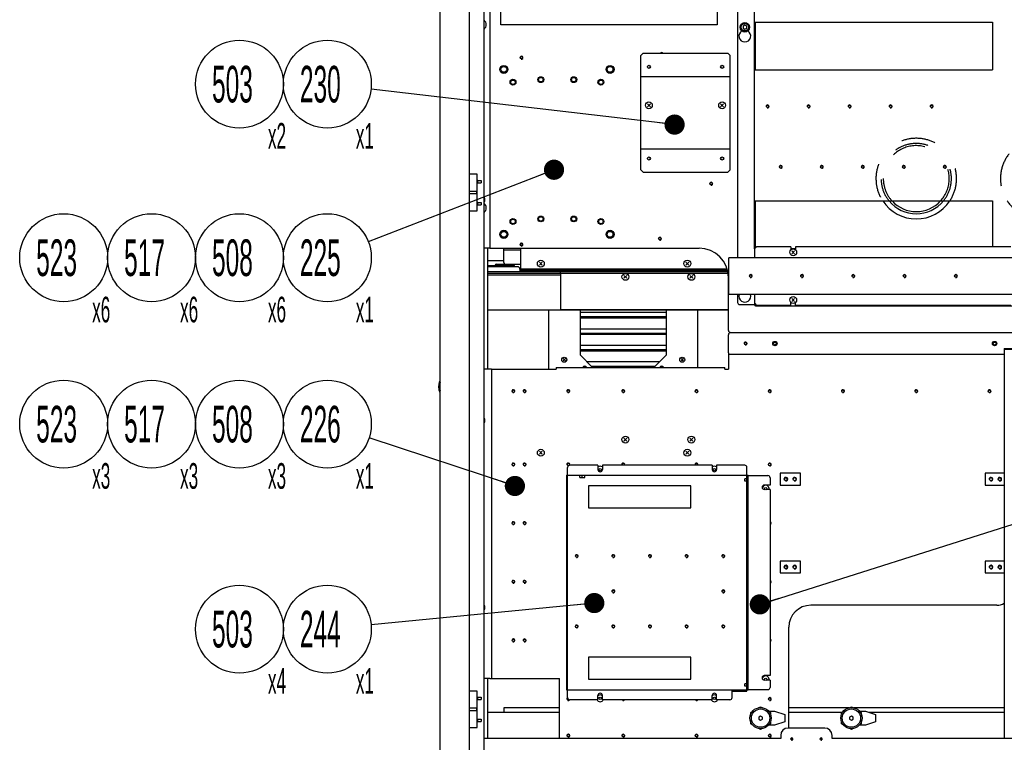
# Model space of a CAD drawing. Header units: millimetres. Extents: x 0 to 8390, y -1 to 5930.
# Tile 17 of 65: x 2546 to 3890, y 1043 to 2029. Entities that reach past the tile are written whole.
import ezdxf

# ---------------------------------------------------------------- set-up
doc = ezdxf.new("R2010")
doc.units = ezdxf.units.MM
doc.header["$LTSCALE"] = 462.55
doc.linetypes.add('HIDDEN', pattern=[0.2, 0.1, -0.1])
doc.layers.get('0').update_dxf_attribs({"linetype": 'CONTINUOUS'})
for name, color, linetype in [('02___PRT_ALL_AXES', 7, 'CONTINUOUS'), ('7_ALL_FEATURES', 7, 'CONTINUOUS'), ('ALL_AXIS', 7, 'CONTINUOUS'), ('ALL_COSM_SKETCH', 7, 'CONTINUOUS'), ('DEFAULT_2', 8, 'HIDDEN')]:
    doc.layers.add(name, color=color, linetype=linetype)
doc.styles.get("Standard").update_dxf_attribs({"font": 'txt', "width": 0.5})
doc.dimstyles.get("Standard").update_dxf_attribs({"dimtxt": 35, "dimasz": 27.6, "dimexe": 2, "dimexo": 1, "dimtad": 1, "dimdec": 3, "dimdsep": 46, "dimtxsty": 'Standard', "dimblk": '_FILLED', "dimblk1": '_FILLED', "dimblk2": '_FILLED', "dimcen": 0.09, "dimadec": 3, "dimazin": 2, "dimtol": 1, "dimtp": 0.05, "dimtm": 0.05, "dimtfac": 1, "dimtdec": 3, "dimtofl": 0, "dimtmove": 0, "dimatfit": 3, "dimldrblk": '_FILLED', "dimfxl": 0, "dimtolj": 1, "dimarcsym": 0})

# ---------------------------------------------------------------- blocks, each defined once
blk = doc.blocks.new('_FILLED')
at = {"color": 0, "linetype": 'ByBlock'}
blk.add_solid([(0, 0), (-1, 0.163), (-1, -0.163)], dxfattribs=at)
blk = doc.blocks.new('BOM BALLOON 118_BL11', base_point=(2972.7, 1689.8))
at = {"color": 2, "linetype": 'Continuous'}
blk.add_circle((2965.8, 1703.9), 60, dxfattribs=at)
at = {"color": 2, "linetype": 'Continuous', "width": 0.5}
for s, height, p in [('225', 50, (2928.3, 1678.9)), ('x1', 35, (3004.7, 1615.7))]:
    blk.add_text(s, height=height, dxfattribs=at).set_placement(p)
blk = doc.blocks.new('BOM BALLOON 119_BL12', base_point=(2972.7, 1462.8))
at = {"color": 2, "linetype": 'Continuous'}
blk.add_circle((2965.8, 1476.9), 60, dxfattribs=at)
at = {"color": 2, "linetype": 'Continuous', "width": 0.5}
for s, height, p in [('226', 50, (2928.3, 1451.9)), ('x1', 35, (3004.7, 1388.7))]:
    blk.add_text(s, height=height, dxfattribs=at).set_placement(p)
blk = doc.blocks.new('BOM BALLOON 123_BL16', base_point=(2972.7, 1926.6))
at = {"color": 2, "linetype": 'Continuous'}
blk.add_circle((2965.8, 1940.7), 60, dxfattribs=at)
at = {"color": 2, "linetype": 'Continuous', "width": 0.5}
for s, height, p in [('230', 50, (2928.3, 1915.7)), ('x1', 35, (3004.7, 1852.6))]:
    blk.add_text(s, height=height, dxfattribs=at).set_placement(p)
blk = doc.blocks.new('BOM BALLOON 137_BL20', base_point=(2972.7, 1183.1))
at = {"color": 2, "linetype": 'Continuous'}
blk.add_circle((2965.8, 1197.2), 60, dxfattribs=at)
at = {"color": 2, "linetype": 'Continuous', "width": 0.5}
for s, height, p in [('244', 50, (2928.3, 1172.2)), ('x1', 35, (3004.7, 1109))]:
    blk.add_text(s, height=height, dxfattribs=at).set_placement(p)
blk = doc.blocks.new('BOM BALLOON 176_BL52', base_point=(2852.7, 1462.8))
at = {"color": 2, "linetype": 'Continuous'}
blk.add_circle((2845.8, 1476.9), 60, dxfattribs=at)
at = {"color": 2, "linetype": 'Continuous', "width": 0.5}
for s, height, p in [('508', 50, (2808.3, 1451.9)), ('x3', 35, (2884.7, 1388.7))]:
    blk.add_text(s, height=height, dxfattribs=at).set_placement(p)
blk = doc.blocks.new('BOM BALLOON 263_BL59', base_point=(2852.7, 1689.8))
at = {"color": 2, "linetype": 'Continuous'}
blk.add_circle((2845.8, 1703.9), 60, dxfattribs=at)
at = {"color": 2, "linetype": 'Continuous', "width": 0.5}
for s, height, p in [('508', 50, (2808.3, 1678.9)), ('x6', 35, (2884.7, 1615.7))]:
    blk.add_text(s, height=height, dxfattribs=at).set_placement(p)
blk = doc.blocks.new('BOM BALLOON 264_BL60', base_point=(2732.7, 1689.8))
at = {"color": 2, "linetype": 'Continuous'}
blk.add_circle((2725.8, 1703.9), 60, dxfattribs=at)
at = {"color": 2, "linetype": 'Continuous', "width": 0.5}
for s, height, p in [('517', 50, (2688.3, 1678.9)), ('x6', 35, (2764.7, 1615.7))]:
    blk.add_text(s, height=height, dxfattribs=at).set_placement(p)
blk = doc.blocks.new('BOM BALLOON 265_BL61', base_point=(2612.7, 1689.8))
at = {"color": 2, "linetype": 'Continuous'}
blk.add_circle((2605.8, 1703.9), 60, dxfattribs=at)
at = {"color": 2, "linetype": 'Continuous', "width": 0.5}
for s, height, p in [('523', 50, (2568.3, 1678.9)), ('x6', 35, (2644.7, 1615.7))]:
    blk.add_text(s, height=height, dxfattribs=at).set_placement(p)
blk = doc.blocks.new('BOM BALLOON 266_BL62', base_point=(2732.7, 1462.8))
at = {"color": 2, "linetype": 'Continuous'}
blk.add_circle((2725.8, 1476.9), 60, dxfattribs=at)
at = {"color": 2, "linetype": 'Continuous', "width": 0.5}
for s, height, p in [('517', 50, (2688.3, 1451.9)), ('x3', 35, (2764.7, 1388.7))]:
    blk.add_text(s, height=height, dxfattribs=at).set_placement(p)
blk = doc.blocks.new('BOM BALLOON 267_BL63', base_point=(2612.7, 1462.8))
at = {"color": 2, "linetype": 'Continuous'}
blk.add_circle((2605.8, 1476.9), 60, dxfattribs=at)
at = {"color": 2, "linetype": 'Continuous', "width": 0.5}
for s, height, p in [('523', 50, (2568.3, 1451.9)), ('x3', 35, (2644.7, 1388.7))]:
    blk.add_text(s, height=height, dxfattribs=at).set_placement(p)
blk = doc.blocks.new('BOM BALLOON 273_BL64', base_point=(2852.7, 1926.6))
at = {"color": 2, "linetype": 'Continuous'}
blk.add_circle((2845.8, 1940.7), 60, dxfattribs=at)
at = {"color": 2, "linetype": 'Continuous', "width": 0.5}
for s, height, p in [('503', 50, (2808.3, 1915.7)), ('x2', 35, (2884.7, 1852.6))]:
    blk.add_text(s, height=height, dxfattribs=at).set_placement(p)
blk = doc.blocks.new('BOM BALLOON 318_BL71', base_point=(2852.7, 1183.1))
at = {"color": 2, "linetype": 'Continuous'}
blk.add_circle((2845.8, 1197.2), 60, dxfattribs=at)
at = {"color": 2, "linetype": 'Continuous', "width": 0.5}
for s, height, p in [('503', 50, (2808.3, 1172.2)), ('x4', 35, (2884.7, 1109))]:
    blk.add_text(s, height=height, dxfattribs=at).set_placement(p)

msp = doc.modelspace()

# ---------------------------------------------------------------- linework, layer by layer
at = {"color": 3, "linetype": 'Continuous'}
for p, q in [((3119.7, 937.8), (3119.7, 2658.2)), ((3159.7, 937.8), (3159.7, 2658.2)), ((3179.7, 1027.8), (3179.7, 2557.8)), ((3548.7, 1715.8), (3548.7, 2396.7)), ((3548.7, 2025.3), (3873.7, 2025.3)), ((3873.7, 2025.3), (3873.7, 1960.3)), ((3548.7, 1960.3), (3873.7, 1960.3)), ((3170.2, 1817.8), (3159.7, 1817.8)), ((3170.2, 1767.8), (3170.2, 1817.8)), ((3170.2, 1794.3), (3159.7, 1794.3)), ((3159.7, 1791.3), (3170.2, 1791.3)), ((3548.7, 1781.3), (3873.7, 1781.3)), ((3873.7, 1781.3), (3873.7, 1718.8)), ((3159.7, 1767.8), (3170.2, 1767.8)), ((3206.7, 1697.3), (3206.7, 1716.8)), ((3229.7, 1714.3), (3206.7, 1714.3)), ((3549.2, 1716.3), (3548.7, 1716.3)), ((3598.7, 1716.3), (3604.7, 1716.3)), ((3196.3, 1693.1), (3196.3, 1695.1)), ((3196.3, 1695.1), (3229.7, 1695.1)), ((3194.7, 1693.1), (3194.7, 1693.5)), ((3245.6, 1686.7), (3228.7, 1686.7)), ((3271.7, 1686.7), (3252.9, 1686.7)), ((3548.7, 1641.8), (3548.7, 1639.9)), ((3550.3, 1639.9), (3548.7, 1639.9)), ((3550.3, 1638.3), (3550.3, 1639.9)), ((3513.2, 1632.8), (3284.7, 1632.8)), ((3550.3, 1638.3), (4027.1, 1638.3)), ((3428.7, 1623.2), (3310.7, 1623.2)), ((3428.7, 1600.7), (3310.7, 1600.7)), ((3428.7, 1578.2), (3310.7, 1578.2)), ((3318, 1555.7), (3316.5, 1555.7)), ((3413.1, 1555.7), (3326.3, 1555.7)), ((3423, 1555.7), (3421.5, 1555.7)), ((3292.2, 1407.2), (3292.2, 1114.4)), ((3540.2, 1114.4), (3540.2, 1407.2)), ((3540.2, 1406.8), (3567.2, 1406.8)), ((3570.2, 1403.8), (3570.2, 1393.8)), ((3611.7, 1409.8), (3583.7, 1409.8)), ((3583.7, 1409.8), (3583.7, 1393.8)), ((3611.7, 1393.8), (3611.7, 1409.8)), ((3889.7, 1409.8), (3863.7, 1409.8)), ((3863.7, 1409.8), (3863.7, 1393.8)), ((3583.7, 1393.8), (3611.7, 1393.8)), ((3863.7, 1393.8), (3889.7, 1393.8)), ((3611.7, 1289.8), (3583.7, 1289.8)), ((3583.7, 1289.8), (3583.7, 1273.8)), ((3611.7, 1273.8), (3611.7, 1289.8)), ((3889.7, 1289.8), (3863.7, 1289.8)), ((3863.7, 1289.8), (3863.7, 1273.8)), ((3583.7, 1273.8), (3611.7, 1273.8)), ((3863.7, 1273.8), (3889.7, 1273.8)), ((3570.2, 1133.8), (3562.2, 1133.8)), ((3563, 1127.8), (3562.2, 1127.8)), ((3570.2, 1127.8), (3565.5, 1127.8)), ((3570.2, 1127.8), (3570.2, 1117.8)), ((3170.2, 1112.8), (3159.7, 1112.8)), ((3170.2, 1062.8), (3170.2, 1112.8)), ((3518.2, 1112.8), (3538.6, 1112.8)), ((3540.2, 1114.8), (3567.2, 1114.8)), ((3170.2, 1089.3), (3159.7, 1089.3)), ((3282.7, 1089.8), (3206.7, 1089.8)), ((3206.7, 1089.8), (3206.7, 1083.8)), ((3677.6, 1089.8), (3595.7, 1089.8)), ((3889.7, 1089.8), (3684.9, 1089.8)), ((3159.7, 1086.3), (3170.2, 1086.3)), ((3159.7, 1062.8), (3170.2, 1062.8))]:
    msp.add_line(p, q, dxfattribs=at)
at = {"color": 7, "linetype": 'Continuous'}
for p, q in [((3535.7, 2021.2), (3533.2, 2019.8)), ((3533.2, 2019.8), (3533.2, 2016.9)), ((3533.2, 2016.9), (3535.7, 2015.5)), ((3538.2, 2019.8), (3535.7, 2021.2)), ((3535.7, 2015.5), (3538.2, 2016.9)), ((3538.2, 2016.9), (3538.2, 2019.8)), ((3541.8, 2018.4), (3540.7, 2018.4)), ((3541.8, 2018.3), (3540.7, 2018.3)), ((3541.8, 2017.6), (3540.7, 2017.6)), ((3550.3, 1960.3), (3550.3, 2025.3)), ((3180.8, 1782.9), (3179.7, 1782.9)), ((3180.8, 1782.8), (3179.7, 1782.8)), ((3180.8, 1782.1), (3179.7, 1782.1)), ((3550.3, 1717.4), (3550.3, 1781.3)), ((3184.7, 1693.1), (3220.2, 1693.1)), ((3225.5, 1691.6), (3184.7, 1691.6)), ((3184.7, 1632.8), (3284.7, 1632.8)), ((3310.7, 1629.6), (3428.7, 1629.6)), ((3428.7, 1621.6), (3310.7, 1621.6)), ((3310.7, 1607.1), (3428.7, 1607.1)), ((3428.7, 1599.1), (3310.7, 1599.1)), ((3310.7, 1584.6), (3428.7, 1584.6)), ((3428.7, 1576.6), (3310.7, 1576.6)), ((3513.2, 1574.1), (3513.2, 1551.8)), ((3320, 1562.1), (3419.5, 1562.1)), ((3889.7, 1571.8), (3513.2, 1571.8)), ((3190, 1551.8), (3187.7, 1551.8)), ((3190, 1551.8), (3190, 1129.8)), ((3119, 1535), (3119, 1520.7)), ((3180.8, 1481.9), (3179.7, 1481.9)), ((3180.8, 1481.8), (3179.7, 1481.8)), ((3180.8, 1481.1), (3179.7, 1481.1)), ((3293.8, 1103.8), (3293.8, 1417.8)), ((3335.2, 1420.8), (3296.8, 1420.8)), ((3491.2, 1420.8), (3491.2, 1414.8)), ((3535.6, 1420.8), (3497.2, 1420.8)), ((3497.2, 1420.8), (3497.2, 1414.8)), ((3538.6, 1112.8), (3538.6, 1417.8)), ((3292.2, 1407.2), (3540.2, 1407.2)), ((3310.3, 1404), (3310.3, 1407.2)), ((3310.3, 1404), (3317.3, 1404)), ((3313.8, 1404), (3313.8, 1407.2)), ((3317.3, 1404), (3317.3, 1407.2)), ((3462.2, 1392.8), (3322.2, 1392.8)), ((3322.2, 1392.8), (3322.2, 1362.8)), ((3462.2, 1362.8), (3462.2, 1392.8)), ((3538.6, 1394.8), (3540.2, 1394.8)), ((3322.2, 1362.8), (3462.2, 1362.8)), ((3180.8, 1226.9), (3179.7, 1226.9)), ((3180.8, 1226.8), (3179.7, 1226.8)), ((3180.8, 1226.1), (3179.7, 1226.1)), ((3879.7, 1229.8), (3625.7, 1229.8)), ((3595.7, 1062.3), (3595.7, 1199.8)), ((3462.2, 1158.8), (3322.2, 1158.8)), ((3322.2, 1158.8), (3322.2, 1128.8)), ((3462.2, 1128.8), (3462.2, 1158.8)), ((3187.7, 1129.8), (3282.7, 1129.8)), ((3282.7, 1047.8), (3282.7, 1129.8)), ((3322.2, 1128.8), (3462.2, 1128.8)), ((3538.6, 1126.8), (3540.2, 1126.8)), ((3292.2, 1114.4), (3540.2, 1114.4)), ((3491.2, 1100.8), (3491.2, 1106.8)), ((3497.2, 1100.8), (3497.2, 1106.8)), ((3518.2, 1103.8), (3518.2, 1114.4)), ((3335.2, 1100.8), (3296.8, 1100.8)), ((3515.2, 1100.8), (3497.2, 1100.8)), ((3184.7, 1083.8), (3282.7, 1083.8)), ((3595.7, 1083.8), (3668.1, 1083.8)), ((3704.9, 1083.8), (3889.7, 1083.8)), ((3644.7, 1062.3), (3594.7, 1062.3)), ((3584.7, 1052.3), (3584.7, 1047.8)), ((3654.7, 1047.8), (3654.7, 1052.3)), ((3584.7, 1047.8), (3179.7, 1047.8)), ((4059.7, 1047.8), (3654.7, 1047.8))]:
    msp.add_line(p, q, dxfattribs=at)
for centre, radius, start, end in [((3535.7, 2018.3), 6.1, 0.6015, 359.3985), ((3174.7, 1782.8), 6.1, 0.6015, 34.7698), ((3174.7, 1782.8), 6.1, 325.2437, 359.3985), ((3769.7, 1811.8), 55, 213.7036, 326.2964), ((3769.7, 1811.8), 48, 219.4886, 320.5114), ((3769.7, 1811.8), 45, 222.703, 317.297), ((3220.2, 1691.6), 1.5, 0, 90), ((3225.5, 1688.4), 3.25, 0, 90), ((3122.8, 1528.6), 5.12, 177.2137, 188.2834), ((3122.8, 1527.1), 5.12, 171.7166, 182.7863), ((3174.7, 1481.8), 6.1, 0.6015, 34.7698), ((3174.7, 1481.8), 6.1, 325.2437, 359.3985), ((3296.8, 1417.8), 3, 90, 180), ((3494.2, 1414.8), 3, 180, 360), ((3535.6, 1417.8), 3, 0, 90), ((3174.7, 1226.8), 6.1, 0.6015, 34.7698), ((3174.7, 1226.8), 6.1, 325.2437, 359.3985), ((3625.7, 1199.8), 30, 90, 180), ((3879.7, 1249.8), 20, 270, 300.0133), ((3296.8, 1103.8), 3, 180, 270), ((3494.2, 1106.8), 3, 0, 180), ((3515.2, 1103.8), 3, 270, 360), ((3594.7, 1052.3), 10, 90, 180), ((3644.7, 1052.3), 10, 0, 90)]:
    msp.add_arc(centre, radius, start, end, dxfattribs=at)
at = {"color": 2, "linetype": 'Continuous'}
for centre, radius, start, end in [((3230.7, 1976.8), 2, 255, 195), ((3422.2, 1981.8), 2, 30.0073, 149.9927), ((3566.7, 1910.3), 2, 255, 195), ((3622.7, 1910.3), 2, 255, 195), ((3678.7, 1910.3), 2, 255, 195), ((3734.7, 1910.3), 2, 255, 195), ((3790.7, 1910.3), 2, 255, 195), ((3584.7, 1827.8), 2, 255, 195), ((3640.7, 1827.8), 2, 255, 195), ((3696.7, 1827.8), 2, 255, 195), ((3752.7, 1827.8), 2, 255, 195), ((3808.7, 1827.8), 2, 255, 195), ((3489.7, 1804.8), 2, 255, 195), ((3230.7, 1721.8), 2, 255, 195), ((3419.7, 1729.8), 2, 255, 195), ((3543.7, 1678.8), 2, 255, 195), ((3613.7, 1678.8), 2, 255, 195), ((3683.7, 1678.8), 2, 255, 195), ((3753.7, 1678.8), 2, 255, 195), ((3823.7, 1678.8), 2, 255, 195), ((3536.7, 1586.8), 2, 255, 195), ((3576.7, 1586.8), 2.5, 255, 195), ((3876.7, 1586.8), 2.5, 255, 195), ((3219.7, 1521.8), 2, 255, 195), ((3235, 1521.8), 2, 255, 195), ((3294.7, 1521.8), 2, 255, 195), ((3369.7, 1521.8), 2, 255, 195), ((3469.7, 1521.8), 2, 255, 195), ((3569.7, 1521.8), 2, 255, 195), ((3669.7, 1521.8), 2, 255, 195), ((3769.7, 1521.8), 2, 255, 195), ((3869.7, 1521.8), 2, 255, 195), ((3219.7, 1421.8), 2, 255, 195), ((3235, 1421.8), 2, 255, 195), ((3294.7, 1421.8), 2, 329.136, 195), ((3294.7, 1421.8), 2, 255, 266.2627), ((3369.7, 1421.8), 2, 329.9975, 195), ((3469.7, 1421.8), 2, 329.9975, 195), ((3569.7, 1421.8), 2, 255, 195), ((3591.7, 1401.8), 2.5, 255, 195), ((3603.7, 1401.8), 2.5, 255, 195), ((3871.7, 1401.8), 2.5, 255, 195), ((3883.7, 1401.8), 2.5, 255, 195), ((3219.7, 1341.8), 2, 255, 195), ((3235, 1341.8), 2, 255, 195), ((3569.7, 1341.8), 2, 284.4797, 75.5193), ((3306.2, 1296.8), 2, 255, 195), ((3356.2, 1296.8), 2, 255, 195), ((3406.2, 1296.8), 2, 255, 195), ((3456.2, 1296.8), 2, 255, 195), ((3506.2, 1296.8), 2, 255, 195), ((3591.7, 1281.8), 2.5, 255, 195), ((3603.7, 1281.8), 2.5, 255, 195), ((3871.7, 1281.8), 2.5, 255, 195), ((3883.7, 1281.8), 2.5, 255, 195), ((3219.7, 1261.8), 2, 255, 195), ((3235, 1261.8), 2, 255, 195), ((3569.7, 1261.8), 2, 284.4797, 75.5193), ((3356.2, 1248.8), 2, 255, 195), ((3506.2, 1248.8), 2, 255, 195), ((3306.2, 1200.8), 2, 255, 195), ((3356.2, 1200.8), 2, 255, 195), ((3406.2, 1200.8), 2, 255, 195), ((3456.2, 1200.8), 2, 255, 195), ((3506.2, 1200.8), 2, 255, 195), ((3219.7, 1181.8), 2, 255, 195), ((3235, 1181.8), 2, 255, 195), ((3569.7, 1181.8), 2, 284.4797, 75.5193), ((3294.7, 1101.8), 2, 116.3467, 195), ((3569.7, 1101.8), 2, 255, 195), ((3294.7, 1101.8), 2, 255, 330.7049), ((3369.7, 1101.8), 2, 255, 329.9975), ((3469.7, 1101.8), 2, 255, 329.9975), ((3294.7, 1051.8), 2, 255, 195), ((3369.7, 1051.8), 2, 255, 195), ((3469.7, 1051.8), 2, 255, 195), ((3569.7, 1051.8), 2, 255, 195), ((3599.7, 1047.3), 1.5, 255, 195), ((3639.7, 1047.3), 1.5, 255, 195)]:
    msp.add_arc(centre, radius, start, end, dxfattribs=at)
at = {"color": 3, "linetype": 'Continuous'}
for centre, radius, start, end in [((3196.3, 1693.5), 1.6, 90, 180), ((3209.7, 1697.3), 3, 180, 227.2056), ((3550.3, 1639.9), 1.6, 180, 270), ((3567.2, 1403.8), 3, 0, 90), ((3562.2, 1130.8), 3, 90, 270), ((3567.2, 1117.8), 3, 270, 360)]:
    msp.add_arc(centre, radius, start, end, dxfattribs=at)
at = {"color": 7, "linetype": 'Continuous'}
for points, knots in [([(3117.7, 1526.9), (3117.7, 1526.3), (3118, 1525.1), (3118.6, 1524.1), (3119, 1523.6)], [0, 0, 0, 0, 0.47942, 1, 1, 1, 1]), ([(3119, 1525), (3118.8, 1525.2), (3118.2, 1526.1), (3117.9, 1527.1), (3117.8, 1527.8)], [0, 0, 0, 0, 0.266727, 1, 1, 1, 1])]:
    msp.add_open_spline(points, degree=3, knots=knots, dxfattribs=at)
at = {"layer": '02___PRT_ALL_AXES', "color": 3, "linetype": 'Continuous'}
for p, q in [((3187.7, 2288.8), (3187.7, 1716.8)), ((3531.7, 2013.5), (3531.7, 2013.3)), ((3539.7, 2013.3), (3539.7, 2013.5)), ((3187.7, 1716.8), (3473.2, 1716.8)), ((3598.7, 1718.8), (3598.7, 1714.9)), ((3898.7, 1718.8), (3604.7, 1718.8)), ((3604.7, 1718.8), (3604.7, 1714.9)), ((3512, 1686.7), (3277.7, 1686.7)), ((3598.7, 1638.8), (3598.7, 1642.7)), ((3604.7, 1638.8), (3604.7, 1642.7)), ((3898.7, 1638.8), (3604.7, 1638.8)), ((3570.2, 1393.8), (3562.2, 1393.8)), ((3563, 1387.8), (3562.2, 1387.8)), ((3570.2, 1387.8), (3565.5, 1387.8)), ((3570.2, 1387.8), (3570.2, 1133.8))]:
    msp.add_line(p, q, dxfattribs=at)
at = {"layer": '02___PRT_ALL_AXES', "color": 7, "linetype": 'Continuous'}
for p, q in [((3160, 1791.3), (3160, 1794.3)), ((3170, 1791.3), (3170, 1794.3)), ((3228.7, 1688.4), (3228.7, 1685.1)), ((3271.7, 1685.1), (3271.7, 1686.7)), ((3277.7, 1685.1), (3277.7, 1686.7)), ((3335.2, 1420.8), (3335.2, 1414.8)), ((3491.2, 1420.8), (3341.2, 1420.8)), ((3341.2, 1420.8), (3341.2, 1414.8)), ((3335.2, 1100.8), (3335.2, 1106.8)), ((3341.2, 1100.8), (3341.2, 1106.8)), ((3160, 1086.3), (3160, 1089.3)), ((3170, 1086.3), (3170, 1089.3)), ((3491.2, 1100.8), (3341.2, 1100.8))]:
    msp.add_line(p, q, dxfattribs=at)
at = {"layer": '02___PRT_ALL_AXES', "color": 3, "linetype": 'Continuous'}
for centre, radius in [((3230.7, 1976.8), 1.65), ((3206.7, 1960.8), 5.5), ((3351.7, 1960.8), 5.5), ((3257.2, 1946.8), 4), ((3302.2, 1946.8), 4), ((3219.2, 1943.3), 4), ((3339.2, 1943.3), 4), ((3566.7, 1910.3), 1.65), ((3622.7, 1910.3), 1.65), ((3678.7, 1910.3), 1.65), ((3734.7, 1910.3), 1.65), ((3790.7, 1910.3), 1.65), ((3584.7, 1827.8), 1.65), ((3640.7, 1827.8), 1.65), ((3696.7, 1827.8), 1.65), ((3752.7, 1827.8), 1.65), ((3808.7, 1827.8), 1.65), ((3489.7, 1804.8), 1.65), ((3257.2, 1756.8), 4), ((3302.2, 1756.8), 4), ((3219.2, 1753.3), 4), ((3339.2, 1753.3), 4), ((3206.7, 1735.8), 5.5), ((3351.7, 1735.8), 5.5), ((3230.7, 1721.8), 1.65), ((3419.7, 1729.8), 1.65), ((3543.7, 1678.8), 1.65), ((3613.7, 1678.8), 1.65), ((3683.7, 1678.8), 1.65), ((3753.7, 1678.8), 1.65), ((3823.7, 1678.8), 1.65), ((3576.7, 1586.8), 2.1), ((3876.7, 1586.8), 2.1), ((3591.7, 1401.8), 2.1), ((3603.7, 1401.8), 2.1), ((3871.7, 1401.8), 2.1), ((3883.7, 1401.8), 2.1), ((3591.7, 1281.8), 2.1), ((3603.7, 1281.8), 2.1), ((3871.7, 1281.8), 2.1), ((3883.7, 1281.8), 2.1)]:
    msp.add_circle(centre, radius, dxfattribs=at)
at = {"layer": '02___PRT_ALL_AXES', "color": 7, "linetype": 'Continuous'}
for centre, radius in [((3404.7, 1964.3), 2.1), ((3504.7, 1964.3), 2.1), ((3404.7, 1839.3), 2.1), ((3504.7, 1839.3), 2.1), ((3536.7, 1586.8), 1.65), ((3576.7, 1586.8), 3), ((3876.7, 1586.8), 3), ((3219.7, 1521.8), 1.65), ((3235, 1521.8), 1.65), ((3294.7, 1521.8), 1.65), ((3369.7, 1521.8), 1.65), ((3469.7, 1521.8), 1.65), ((3569.7, 1521.8), 1.65), ((3669.7, 1521.8), 1.65), ((3769.7, 1521.8), 1.65), ((3869.7, 1521.8), 1.65), ((3219.7, 1421.8), 1.65), ((3235, 1421.8), 1.65), ((3569.7, 1421.8), 1.65), ((3219.7, 1341.8), 1.65), ((3235, 1341.8), 1.65), ((3306.2, 1296.8), 1.65), ((3356.2, 1296.8), 1.65), ((3406.2, 1296.8), 1.65), ((3456.2, 1296.8), 1.65), ((3506.2, 1296.8), 1.65), ((3219.7, 1261.8), 1.65), ((3235, 1261.8), 1.65), ((3356.2, 1248.8), 1.65), ((3506.2, 1248.8), 1.65), ((3306.2, 1200.8), 1.65), ((3356.2, 1200.8), 1.65), ((3406.2, 1200.8), 1.65), ((3456.2, 1200.8), 1.65), ((3506.2, 1200.8), 1.65), ((3219.7, 1181.8), 1.65), ((3235, 1181.8), 1.65), ((3569.7, 1101.8), 1.65), ((3294.7, 1051.8), 1.65), ((3369.7, 1051.8), 1.65), ((3469.7, 1051.8), 1.65), ((3569.7, 1051.8), 1.65), ((3599.7, 1047.3), 1.25), ((3639.7, 1047.3), 1.25)]:
    msp.add_circle(centre, radius, dxfattribs=at)
at = {"layer": '02___PRT_ALL_AXES', "color": 3, "linetype": 'Continuous'}
for centre, radius, start, end in [((3174.7, 2021.8), 8, 308.7101, 51.3112), ((3535.7, 2006.3), 8, 120, 60), ((3422.2, 1981.8), 1.65, 37.3079, 142.6921), ((3174.7, 1771.8), 8, 308.7101, 51.3112), ((3473.2, 1676.8), 40, 0, 90), ((3535.7, 1651.3), 8, 161.7869, 18.2131), ((3317.2, 1552.8), 3, 25.7137, 154.2863), ((3422.2, 1552.8), 3, 25.7137, 154.2863), ((3562.2, 1390.8), 3, 90, 270)]:
    msp.add_arc(centre, radius, start, end, dxfattribs=at)
at = {"layer": '02___PRT_ALL_AXES', "color": 7, "linetype": 'Continuous'}
for centre, radius, start, end in [((3120.5, 1532.8), 1, 138.5904, 180), ((3120.5, 1522.9), 1, 180, 221.4096), ((3294.7, 1421.8), 1.65, 315.8031, 279.6901), ((3338.2, 1414.8), 3, 180, 360), ((3369.7, 1421.8), 1.65, 322.6524, 217.3476), ((3469.7, 1421.8), 1.65, 322.6524, 217.3476), ((3569.7, 1341.8), 1.65, 287.6614, 72.3386), ((3569.7, 1261.8), 1.65, 287.6614, 72.3386), ((3569.7, 1181.8), 1.65, 287.6614, 72.3386), ((3294.7, 1101.8), 1.65, 120.5601, 326.4748), ((3338.2, 1106.8), 3, 0, 180), ((3369.7, 1101.8), 1.65, 217.3476, 322.6524), ((3469.7, 1101.8), 1.65, 217.3476, 322.6524)]:
    msp.add_arc(centre, radius, start, end, dxfattribs=at)
at = {"layer": '7_ALL_FEATURES', "color": 3, "linetype": 'Continuous'}
for p, q in [((3525.7, 2288.4), (3525.7, 1703.8)), ((3202.7, 2021.8), (3202.7, 2121.8)), ((3497.7, 2121.8), (3497.7, 2021.8)), ((3497.7, 2021.8), (3202.7, 2021.8)), ((3187.7, 1716.8), (3179.7, 1716.8)), ((3551.7, 1718.8), (3548.7, 1715.8)), ((3548.7, 1715.8), (3548.7, 1703.8)), ((3598.7, 1718.8), (3551.7, 1718.8)), ((4059.7, 1703.8), (3513.7, 1703.8)), ((3513.7, 1653.8), (3513.7, 1703.8)), ((3184.7, 1682.8), (3283.7, 1682.8)), ((3229.7, 1687.1), (3246.4, 1687.1)), ((3252.1, 1687.1), (3511.9, 1687.1)), ((3284.7, 1632.8), (3284.7, 1682.8)), ((3513.2, 1604.8), (3513.2, 1676.8)), ((4059.7, 1653.8), (3513.7, 1653.8)), ((3525.7, 1653.8), (3525.7, 1642.9)), ((3548.7, 1653.8), (3548.7, 1641.8)), ((3528.7, 1639.9), (3548.7, 1639.9)), ((3548.7, 1641.8), (3551.7, 1638.8)), ((3268.1, 1551.8), (3268.1, 1632.8)), ((3284.7, 1632.8), (3513.2, 1632.8)), ((3310.7, 1632.8), (3310.7, 1571.3)), ((3428.7, 1571.3), (3428.7, 1632.8)), ((3471.3, 1632.8), (3471.3, 1554.1)), ((3598.7, 1638.8), (3551.7, 1638.8)), ((3516.2, 1601.8), (4049.4, 1601.8)), ((3889.7, 1580.1), (4059.7, 1580.1)), ((4059.7, 1578.5), (3889.7, 1578.5)), ((3889.7, 1578.5), (3889.7, 1047.8)), ((3327.9, 1554.1), (3310.7, 1571.3)), ((3428.7, 1571.3), (3411.5, 1554.1))]:
    msp.add_line(p, q, dxfattribs=at)
at = {"layer": '7_ALL_FEATURES', "color": 7, "linetype": 'Continuous'}
for p, q in [((3396.7, 1982.8), (3393.7, 1979.8)), ((3393.7, 1823.8), (3393.7, 1979.8)), ((3396.7, 1982.8), (3512.7, 1982.8)), ((3515.7, 1979.8), (3512.7, 1982.8)), ((3515.7, 1823.8), (3515.7, 1979.8)), ((3393.7, 1951.2), (3515.7, 1951.2)), ((3393.7, 1852.4), (3515.7, 1852.4)), ((3393.7, 1823.8), (3396.7, 1820.8)), ((3396.7, 1820.8), (3512.7, 1820.8)), ((3512.7, 1820.8), (3515.7, 1823.8)), ((3229.7, 1720.5), (3229.7, 1723.2)), ((3184.7, 1551.8), (3184.7, 1716.8)), ((3229.7, 1687.1), (3229.7, 1716.8)), ((3206.7, 1699.8), (3184.7, 1699.8)), ((3184.7, 1685.1), (3512.4, 1685.1)), ((3184.7, 1680.5), (3284.7, 1680.5)), ((3229.7, 1688.7), (3511.4, 1688.7)), ((3283.7, 1685.1), (3283.7, 1682.8)), ((3283.7, 1682.8), (3512.8, 1682.8)), ((3513.2, 1574.1), (3513.2, 1598.8)), ((3889.7, 1580.1), (3889.7, 1578.5)), ((3187.7, 1551.8), (3179.7, 1551.8)), ((3190, 1551.8), (3278.2, 1551.8)), ((3278.2, 1554.1), (3278.2, 1551.8)), ((3278.2, 1554.1), (3508.2, 1554.1)), ((3508.2, 1551.8), (3508.2, 1554.1)), ((3508.2, 1551.8), (3513.2, 1551.8)), ((3187.7, 1129.8), (3179.7, 1129.8)), ((3184.7, 1047.8), (3184.7, 1129.8)), ((3555, 1090.1), (3557.2, 1091.4)), ((3557.2, 1091.4), (3559.5, 1090.1)), ((3679, 1090.1), (3681.2, 1091.4)), ((3681.2, 1091.4), (3683.5, 1090.1)), ((3543.7, 1083.6), (3545.9, 1084.9)), ((3543.7, 1081.1), (3543.7, 1083.6)), ((3557.2, 1078.7), (3554.7, 1077.3)), ((3554.7, 1077.3), (3554.7, 1074.4)), ((3559.7, 1077.3), (3557.2, 1078.7)), ((3559.7, 1074.4), (3559.7, 1077.3)), ((3568.2, 1085.3), (3576.2, 1085.3)), ((3568.5, 1084.9), (3570.7, 1083.6)), ((3570.7, 1083.6), (3570.7, 1081.1)), ((3576.2, 1085.3), (3590.2, 1080.8)), ((3590.2, 1080.8), (3590.2, 1070.8)), ((3667.7, 1083.6), (3669.9, 1084.9)), ((3667.7, 1081.1), (3667.7, 1083.6)), ((3681.2, 1078.7), (3678.7, 1077.3)), ((3678.7, 1077.3), (3678.7, 1074.4)), ((3683.7, 1077.3), (3681.2, 1078.7)), ((3683.7, 1074.4), (3683.7, 1077.3)), ((3692.2, 1085.3), (3700.2, 1085.3)), ((3692.5, 1084.9), (3694.7, 1083.6)), ((3694.7, 1083.6), (3694.7, 1081.1)), ((3700.2, 1085.3), (3714.2, 1080.8)), ((3714.2, 1080.8), (3714.2, 1070.8)), ((3543.7, 1068), (3543.7, 1070.6)), ((3545.9, 1066.8), (3543.7, 1068)), ((3554.7, 1074.4), (3557.2, 1073)), ((3557.2, 1073), (3559.7, 1074.4)), ((3576.2, 1066.3), (3568.2, 1066.3)), ((3570.7, 1068), (3568.5, 1066.8)), ((3570.7, 1070.6), (3570.7, 1068)), ((3590.2, 1070.8), (3576.2, 1066.3)), ((3667.7, 1068), (3667.7, 1070.6)), ((3669.9, 1066.8), (3667.7, 1068)), ((3678.7, 1074.4), (3681.2, 1073)), ((3681.2, 1073), (3683.7, 1074.4)), ((3700.2, 1066.3), (3692.2, 1066.3)), ((3694.7, 1068), (3692.5, 1066.8)), ((3694.7, 1070.6), (3694.7, 1068)), ((3714.2, 1070.8), (3700.2, 1066.3)), ((3557.2, 1060.3), (3555, 1061.5)), ((3559.5, 1061.5), (3557.2, 1060.3)), ((3681.2, 1060.3), (3679, 1061.5)), ((3683.5, 1061.5), (3681.2, 1060.3))]:
    msp.add_line(p, q, dxfattribs=at)
for centre, radius in [((3557.2, 1075.8), 14.5), ((3681.2, 1075.8), 14.5), ((3557.2, 1075.8), 12.5), ((3681.2, 1075.8), 12.5)]:
    msp.add_circle(centre, radius, dxfattribs=at)
at = {"layer": '7_ALL_FEATURES', "color": 3, "linetype": 'Continuous'}
for centre in [(3528.7, 1642.9), (3516.2, 1604.8)]:
    msp.add_arc(centre, 3, 180, 270, dxfattribs=at)
at = {"layer": '7_ALL_FEATURES', "color": 7, "linetype": 'Continuous'}
msp.add_arc((3516.2, 1598.8), 3, 90, 180, dxfattribs=at)
at = {"layer": 'ALL_AXIS', "color": 7, "linetype": 'Continuous'}
for p, q in [((3170.2, 1810), (3170.8, 1809.4)), ((3170.2, 1805.6), (3170.8, 1806.2)), ((3170.8, 1809.4), (3170.8, 1806.2)), ((3170.8, 1809.4), (3175.7, 1809.4)), ((3170.8, 1806.2), (3175.7, 1806.2)), ((3175.7, 1809.4), (3175.7, 1806.2)), ((3170.2, 1780), (3170.8, 1779.4)), ((3170.2, 1775.6), (3170.8, 1776.2)), ((3170.8, 1779.4), (3170.8, 1776.2)), ((3170.8, 1779.4), (3175.7, 1779.4)), ((3170.8, 1776.2), (3175.7, 1776.2)), ((3175.7, 1779.4), (3175.7, 1776.2)), ((3244, 1685.4), (3244, 1685.1)), ((3254.4, 1685.4), (3244, 1685.4)), ((3253.4, 1685.4), (3253.4, 1685.1)), ((3254.4, 1685.4), (3254.4, 1685.1)), ((3270, 1687), (3270, 1686.7)), ((3279.4, 1687), (3270, 1687)), ((3277.7, 1686.7), (3271.7, 1686.7)), ((3273.1, 1686.7), (3273.1, 1685.1)), ((3276.3, 1686.7), (3276.3, 1685.1)), ((3279.4, 1687), (3279.4, 1686.7)), ((3119, 1535), (3119.5, 1535)), ((3119.5, 1535), (3119.5, 1520.7)), ((3119, 1520.7), (3119.5, 1520.7)), ((3538.6, 1402.4), (3535.8, 1402.4)), ((3535.8, 1399.2), (3535.8, 1402.4)), ((3538.6, 1399.2), (3535.8, 1399.2)), ((3538.6, 1122.4), (3535.8, 1122.4)), ((3535.8, 1119.2), (3535.8, 1122.4)), ((3538.6, 1119.2), (3535.8, 1119.2)), ((3170.2, 1105), (3170.8, 1104.4)), ((3170.8, 1104.4), (3175.7, 1104.4)), ((3170.8, 1104.4), (3170.8, 1101.2)), ((3175.7, 1104.4), (3175.7, 1101.2)), ((3170.2, 1100.6), (3170.8, 1101.2)), ((3170.8, 1101.2), (3175.7, 1101.2)), ((3170.2, 1075), (3170.8, 1074.4)), ((3170.2, 1070.6), (3170.8, 1071.2)), ((3170.8, 1074.4), (3175.7, 1074.4)), ((3170.8, 1074.4), (3170.8, 1071.2)), ((3170.8, 1071.2), (3175.7, 1071.2)), ((3175.7, 1074.4), (3175.7, 1071.2))]:
    msp.add_line(p, q, dxfattribs=at)
for centre, radius in [((3535.7, 2018.3), 6.25), ((3535.7, 2018.3), 5), ((3206.7, 1960.8), 4), ((3351.7, 1960.8), 4), ((3257.2, 1946.8), 3), ((3302.2, 1946.8), 3), ((3219.2, 1943.3), 3), ((3339.2, 1943.3), 3), ((3404.7, 1911.8), 4.7), ((3504.7, 1911.8), 4.7), ((3219.2, 1753.3), 3), ((3257.2, 1756.8), 3), ((3302.2, 1756.8), 3), ((3339.2, 1753.3), 3), ((3206.7, 1735.8), 4), ((3351.7, 1735.8), 4), ((3601.7, 1711.3), 4.7), ((3257.2, 1695.8), 4.7), ((3457.2, 1695.8), 4.7), ((3372.7, 1677.8), 4.7), ((3462.7, 1677.8), 4.7), ((3601.7, 1646.3), 4.7), ((3289.2, 1564.7), 3.45), ((3450.2, 1564.7), 3.45), ((3372.7, 1455.8), 4.7), ((3462.7, 1455.8), 4.7), ((3257.2, 1437.8), 4.7), ((3457.2, 1437.8), 4.7), ((3338.2, 1414.8), 1.6), ((3494.2, 1414.8), 1.6), ((3564.2, 1388.8), 1.6), ((3564.2, 1128.8), 1.6), ((3338.2, 1102.8), 1.6), ((3494.2, 1102.8), 1.6)]:
    msp.add_circle(centre, radius, dxfattribs=at)
for centre, radius, start, end in [((3174.7, 1782.8), 6.25, 323.1973, 36.8027), ((3248.7, 1681.5), 6.1, 39.6019, 140.3981), ((3249.7, 1681.5), 6.1, 39.6019, 94.7344), ((3138, 1527.8), 20.3, 159.3903, 177.1895), ((3138, 1527.8), 20.3, 182.8105, 200.6097), ((3174.7, 1481.8), 6.25, 323.1973, 36.8027), ((3338.2, 1414.8), 4.7, 50.2493, 129.7507), ((3494.2, 1414.8), 4.7, 50.2493, 129.7507), ((3564.2, 1388.8), 4.7, 347.6909, 172.3968), ((3174.7, 1226.8), 6.25, 323.1973, 36.8027), ((3564.2, 1128.8), 4.7, 347.6909, 172.3968), ((3338.2, 1102.8), 4.7, 50.2493, 129.7507), ((3494.2, 1102.8), 4.7, 50.2493, 129.7507), ((3338.2, 1102.8), 4.7, 205.2379, 334.7621), ((3494.2, 1102.8), 4.7, 205.2379, 334.7621)]:
    msp.add_arc(centre, radius, start, end, dxfattribs=at)
at = {"layer": 'ALL_COSM_SKETCH', "color": 7, "linetype": 'Continuous'}
for p, q in [((3406.7, 1913.8), (3402.7, 1909.8)), ((3402.7, 1913.8), (3406.7, 1909.8)), ((3506.7, 1913.8), (3502.7, 1909.8)), ((3502.7, 1913.8), (3506.7, 1909.8)), ((3599.7, 1713.3), (3603.7, 1709.3)), ((3603.7, 1713.3), (3599.7, 1709.3)), ((3255.2, 1697.8), (3259.2, 1693.8)), ((3259.2, 1697.8), (3255.2, 1693.8)), ((3455.2, 1697.8), (3459.2, 1693.8)), ((3459.2, 1697.8), (3455.2, 1693.8)), ((3370.7, 1679.8), (3374.7, 1675.8)), ((3374.7, 1679.8), (3370.7, 1675.8)), ((3460.7, 1679.8), (3464.7, 1675.8)), ((3464.7, 1679.8), (3460.7, 1675.8)), ((3599.7, 1648.3), (3603.7, 1644.3)), ((3603.7, 1648.3), (3599.7, 1644.3)), ((3287.8, 1566.2), (3290.7, 1563.3)), ((3290.7, 1566.2), (3287.8, 1563.3)), ((3448.8, 1566.2), (3451.7, 1563.3)), ((3451.7, 1566.2), (3448.8, 1563.3)), ((3370.7, 1457.8), (3374.7, 1453.8)), ((3374.7, 1457.8), (3370.7, 1453.8)), ((3460.7, 1457.8), (3464.7, 1453.8)), ((3464.7, 1457.8), (3460.7, 1453.8)), ((3255.2, 1439.8), (3259.2, 1435.8)), ((3259.2, 1439.8), (3255.2, 1435.8)), ((3455.2, 1439.8), (3459.2, 1435.8)), ((3459.2, 1439.8), (3455.2, 1435.8))]:
    msp.add_line(p, q, dxfattribs=at)
for points, knots in [([(3246.7, 1687), (3246.8, 1687), (3246.8, 1687), (3246.9, 1687), (3246.9, 1687.1), (3246.9, 1687.1), (3247, 1687.1), (3247, 1687.1), (3247.1, 1687.2), (3247.1, 1687.2), (3247.1, 1687.2), (3247.2, 1687.2), (3247.2, 1687.2), (3247.2, 1687.3), (3247.3, 1687.3), (3247.3, 1687.3), (3247.4, 1687.3), (3247.4, 1687.3), (3247.4, 1687.3), (3247.4, 1687.4), (3247.5, 1687.4), (3247.5, 1687.4), (3247.6, 1687.4), (3247.6, 1687.4), (3247.6, 1687.4), (3247.7, 1687.5), (3247.7, 1687.5), (3247.8, 1687.5), (3247.8, 1687.5), (3247.8, 1687.5), (3247.8, 1687.5), (3247.9, 1687.5), (3248, 1687.5), (3248, 1687.6), (3248.1, 1687.6)], [0, 0, 0, 0, 0.0625, 0.125, 0.15625, 0.171875, 0.1875, 0.21875, 0.25, 0.28125, 0.3125, 0.328125, 0.34375, 0.375, 0.4375, 0.46875, 0.484375, 0.5, 0.515625, 0.53125, 0.5625, 0.625, 0.65625, 0.671875, 0.6875, 0.71875, 0.75, 0.78125, 0.8125, 0.828125, 0.84375, 0.875, 0.9375, 1, 1, 1, 1]), ([(3248.1, 1687.6), (3248.1, 1687.6), (3248.1, 1687.6), (3248.2, 1687.6), (3248.2, 1687.6), (3248.2, 1687.6), (3248.3, 1687.6), (3248.3, 1687.6), (3248.3, 1687.6), (3248.3, 1687.6), (3248.3, 1687.6), (3248.4, 1687.6), (3248.4, 1687.6), (3248.4, 1687.6), (3248.4, 1687.6), (3248.5, 1687.6), (3248.5, 1687.6), (3248.5, 1687.6), (3248.5, 1687.6), (3248.5, 1687.6), (3248.6, 1687.6), (3248.6, 1687.6), (3248.6, 1687.6), (3248.7, 1687.6), (3248.7, 1687.6), (3248.7, 1687.6)], [0, 0, 0, 0, 0.125, 0.1875, 0.25, 0.28125, 0.3125, 0.328125, 0.34375, 0.375, 0.4375, 0.46875, 0.5, 0.53125, 0.5625, 0.625, 0.65625, 0.671875, 0.6875, 0.71875, 0.75, 0.8125, 0.84375, 0.875, 1, 1, 1, 1]), ([(3249.4, 1687.6), (3249.4, 1687.6), (3249.3, 1687.6), (3249.3, 1687.6), (3249.3, 1687.6), (3249.2, 1687.6), (3249.2, 1687.6), (3249.2, 1687.6), (3249.2, 1687.6), (3249.2, 1687.6), (3249.1, 1687.6), (3249.1, 1687.6), (3249.1, 1687.6), (3249.1, 1687.6), (3249, 1687.6), (3249, 1687.6), (3249, 1687.6), (3249, 1687.6), (3248.9, 1687.6), (3248.9, 1687.6), (3248.9, 1687.6), (3248.9, 1687.6), (3248.8, 1687.6), (3248.8, 1687.6), (3248.8, 1687.6), (3248.7, 1687.6)], [0, 0, 0, 0, 0.125, 0.1875, 0.25, 0.28125, 0.3125, 0.328125, 0.34375, 0.375, 0.4375, 0.46875, 0.5, 0.53125, 0.5625, 0.625, 0.65625, 0.671875, 0.6875, 0.71875, 0.75, 0.8125, 0.84375, 0.875, 1, 1, 1, 1]), ([(3249.2, 1687.6), (3249.2, 1687.6), (3249.3, 1687.6), (3249.4, 1687.6), (3249.5, 1687.6), (3249.6, 1687.6), (3249.6, 1687.6), (3249.6, 1687.6), (3249.6, 1687.6), (3249.7, 1687.6), (3249.7, 1687.6), (3249.7, 1687.6)], [0, 0, 0, 0, 0.25, 0.5, 0.625, 0.6875, 0.75, 0.8125, 0.84375, 0.875, 1, 1, 1, 1]), ([(3250.7, 1687), (3250.7, 1687), (3250.7, 1687), (3250.6, 1687), (3250.5, 1687.1), (3250.5, 1687.1), (3250.5, 1687.1), (3250.5, 1687.1), (3250.4, 1687.2), (3250.4, 1687.2), (3250.3, 1687.2), (3250.3, 1687.2), (3250.3, 1687.2), (3250.2, 1687.3), (3250.2, 1687.3), (3250.1, 1687.3), (3250.1, 1687.3), (3250.1, 1687.3), (3250.1, 1687.3), (3250, 1687.4), (3250, 1687.4), (3249.9, 1687.4), (3249.9, 1687.4), (3249.9, 1687.4), (3249.8, 1687.4), (3249.8, 1687.5), (3249.7, 1687.5), (3249.7, 1687.5), (3249.7, 1687.5), (3249.6, 1687.5), (3249.6, 1687.5), (3249.6, 1687.5), (3249.5, 1687.5), (3249.4, 1687.6), (3249.4, 1687.6)], [0, 0, 0, 0, 0.0625, 0.125, 0.15625, 0.171875, 0.1875, 0.21875, 0.25, 0.28125, 0.3125, 0.328125, 0.34375, 0.375, 0.4375, 0.46875, 0.484375, 0.5, 0.515625, 0.53125, 0.5625, 0.625, 0.65625, 0.671875, 0.6875, 0.71875, 0.75, 0.78125, 0.8125, 0.828125, 0.84375, 0.875, 0.9375, 1, 1, 1, 1]), ([(3250.4, 1687.6), (3250.4, 1687.6), (3250.3, 1687.6), (3250.3, 1687.6), (3250.3, 1687.6), (3250.2, 1687.6), (3250.2, 1687.6), (3250.2, 1687.6), (3250.2, 1687.6), (3250.2, 1687.6), (3250.1, 1687.6), (3250.1, 1687.6), (3250.1, 1687.6), (3250.1, 1687.6), (3250, 1687.6), (3250, 1687.6), (3250, 1687.6), (3250, 1687.6), (3249.9, 1687.6), (3249.9, 1687.6), (3249.9, 1687.6), (3249.9, 1687.6), (3249.8, 1687.6), (3249.8, 1687.6), (3249.8, 1687.6), (3249.7, 1687.6)], [0, 0, 0, 0, 0.125, 0.1875, 0.25, 0.28125, 0.3125, 0.328125, 0.34375, 0.375, 0.4375, 0.46875, 0.5, 0.53125, 0.5625, 0.625, 0.65625, 0.671875, 0.6875, 0.71875, 0.75, 0.8125, 0.84375, 0.875, 1, 1, 1, 1]), ([(3251.7, 1687), (3251.7, 1687), (3251.7, 1687), (3251.6, 1687), (3251.5, 1687.1), (3251.5, 1687.1), (3251.5, 1687.1), (3251.5, 1687.1), (3251.4, 1687.2), (3251.4, 1687.2), (3251.3, 1687.2), (3251.3, 1687.2), (3251.3, 1687.2), (3251.2, 1687.3), (3251.2, 1687.3), (3251.1, 1687.3), (3251.1, 1687.3), (3251.1, 1687.3), (3251.1, 1687.3), (3251, 1687.4), (3251, 1687.4), (3250.9, 1687.4), (3250.9, 1687.4), (3250.9, 1687.4), (3250.8, 1687.4), (3250.8, 1687.5), (3250.7, 1687.5), (3250.7, 1687.5), (3250.7, 1687.5), (3250.6, 1687.5), (3250.6, 1687.5), (3250.6, 1687.5), (3250.5, 1687.5), (3250.4, 1687.6), (3250.4, 1687.6)], [0, 0, 0, 0, 0.0625, 0.125, 0.15625, 0.171875, 0.1875, 0.21875, 0.25, 0.28125, 0.3125, 0.328125, 0.34375, 0.375, 0.4375, 0.46875, 0.484375, 0.5, 0.515625, 0.53125, 0.5625, 0.625, 0.65625, 0.671875, 0.6875, 0.71875, 0.75, 0.78125, 0.8125, 0.828125, 0.84375, 0.875, 0.9375, 1, 1, 1, 1])]:
    msp.add_open_spline(points, degree=3, knots=knots, dxfattribs=at)
at = {"layer": 'DEFAULT_2', "color": 8, "linetype": 'HIDDEN'}
for centre, radius, start, end in [((3769.7, 1811.8), 55, 326.2964, 213.7036), ((3769.7, 1811.8), 48, 320.5114, 219.4886), ((3769.7, 1811.8), 45, 317.297, 180), ((3939.7, 1811.8), 55, 213.2657, 210.3104), ((3769.7, 1811.8), 45, 180, 222.703)]:
    msp.add_arc(centre, radius, start, end, dxfattribs=at)

# ---------------------------------------------------------------- block references
at = {"color": 2, "linetype": 'Continuous'}
for name, p in [('BOM BALLOON 273_BL64', (2852.7, 1926.6)), ('BOM BALLOON 123_BL16', (2972.7, 1926.6)), ('BOM BALLOON 265_BL61', (2612.7, 1689.8)), ('BOM BALLOON 264_BL60', (2732.7, 1689.8)), ('BOM BALLOON 263_BL59', (2852.7, 1689.8)), ('BOM BALLOON 118_BL11', (2972.7, 1689.8)), ('BOM BALLOON 267_BL63', (2612.7, 1462.8)), ('BOM BALLOON 266_BL62', (2732.7, 1462.8)), ('BOM BALLOON 176_BL52', (2852.7, 1462.8)), ('BOM BALLOON 119_BL12', (2972.7, 1462.8)), ('BOM BALLOON 318_BL71', (2852.7, 1183.1)), ('BOM BALLOON 137_BL20', (2972.7, 1183.1))]:
    msp.add_blockref(name, p, dxfattribs=at)

# ---------------------------------------------------------------- leaders
for points in [[(3439.8, 1885.5), (3025.4, 1933.8)], [(3275.2, 1823.9), (3021.7, 1725.6)], [(3221.8, 1392.5), (3022.8, 1458.1)], [(3556.2, 1231), (4216.5, 1439.8)], [(3330.2, 1232.8), (3025.5, 1203)]]:
    msp.add_leader(points, dimstyle='Standard', override={"dimtad": 0, "dimldrblk": 'DOT'}, dxfattribs=at)

doc.saveas('drawing.dxf')
